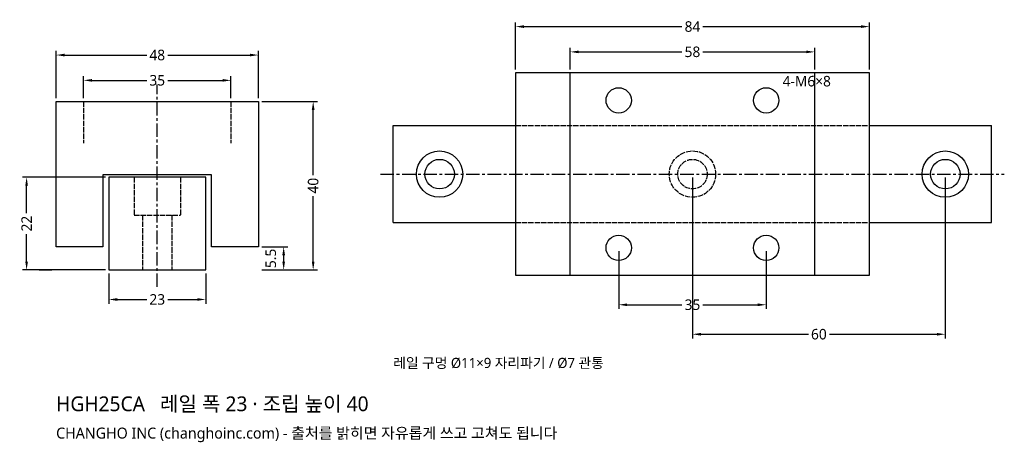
# Model space of a CAD drawing. Header units: millimetres. Extents: x -33 to 201, y -41 to 59.
import ezdxf

# ---------------------------------------------------------------- set-up
doc = ezdxf.new("R2010")
doc.units = ezdxf.units.MM
doc.linetypes.add('CENTER', pattern=[5.08, 3.175, -0.635, 0.635, -0.635])
doc.linetypes.add('DASHED', pattern=[1.524, 1.27, -0.254])
for name, color, linetype in [('문자', 7, 'CONTINUOUS'), ('숨은선', 3, 'DASHED'), ('외형선', 7, 'CONTINUOUS'), ('중심선', 1, 'CENTER'), ('치수', 4, 'CONTINUOUS')]:
    doc.layers.add(name, color=color, linetype=linetype)
doc.styles.add('CH_KOR', font='malgun.ttf')
doc.dimstyles.new('CH_DIM', dxfattribs={"dimtxt": 2.5, "dimasz": 2, "dimexe": 1, "dimexo": 0.8, "dimgap": 0.8, "dimtad": 1, "dimdec": 1, "dimdsep": 46, "dimtxsty": 'CH_KOR', "dimcen": 2.5, "dimclrd": 4, "dimclre": 4, "dimclrt": 4, "dimazin": 3, "dimtfac": 1, "dimtmove": 0, "dimatfit": 3})

# ---------------------------------------------------------------- blocks, each defined once
blk = doc.blocks.new('_CLOSEDFILLED')
at = {"color": 0, "linetype": 'BYBLOCK'}
blk.add_solid([(-1, 0.16), (0, 0), (-1, -0.16)], dxfattribs=at)
blk = doc.blocks.new('*D1')
at = {"color": 4}
for p, q in [((-24, 40.8), (-24, 52)), ((24, 40.8), (24, 52)), ((-22, 51), (-2.5, 51)), ((2.5, 51), (22, 51))]:
    blk.add_line(p, q, dxfattribs=at)
at = {"layer": 'Defpoints'}
for p in [(-24, 51), (-24, 40), (24, 40)]:
    blk.add_point(p, dxfattribs=at)
at = {"layer": '치수', "color": 4, "xscale": 2, "yscale": 2, "rotation": 180}
blk.add_blockref('_CLOSEDFILLED', (-24, 51), dxfattribs=at)
at = {"layer": '치수', "color": 4, "xscale": 2, "yscale": 2}
blk.add_blockref('_CLOSEDFILLED', (24, 51), dxfattribs=at)
at = {"layer": '치수', "color": 4, "insert": (0, 51), "char_height": 2.5, "attachment_point": 5, "style": 'CH_KOR'}
blk.add_mtext('48', dxfattribs=at)
blk = doc.blocks.new('*D2')
at = {"color": 4}
for p, q in [((-17.5, 40.8), (-17.5, 46)), ((-15.5, 45), (-2.5, 45)), ((2.5, 45), (15.5, 45)), ((17.5, 40.8), (17.5, 46))]:
    blk.add_line(p, q, dxfattribs=at)
at = {"layer": 'Defpoints'}
for p in [(-17.5, 45), (-17.5, 40), (17.5, 40)]:
    blk.add_point(p, dxfattribs=at)
at = {"layer": '치수', "color": 4, "xscale": 2, "yscale": 2, "rotation": 180}
blk.add_blockref('_CLOSEDFILLED', (-17.5, 45), dxfattribs=at)
at = {"layer": '치수', "color": 4, "xscale": 2, "yscale": 2}
blk.add_blockref('_CLOSEDFILLED', (17.5, 45), dxfattribs=at)
at = {"layer": '치수', "color": 4, "insert": (0, 45), "char_height": 2.5, "attachment_point": 5, "style": 'CH_KOR'}
blk.add_mtext('35', dxfattribs=at)
blk = doc.blocks.new('*D3')
at = {"color": 4}
for p, q in [((-11.5, -0.8), (-11.5, -8)), ((11.5, -0.8), (11.5, -8)), ((-9.5, -7), (-2.5, -7)), ((2.5, -7), (9.5, -7))]:
    blk.add_line(p, q, dxfattribs=at)
at = {"layer": 'Defpoints'}
for p in [(-11.5, 0), (11.5, 0), (-11.5, -7)]:
    blk.add_point(p, dxfattribs=at)
at = {"layer": '치수', "color": 4, "xscale": 2, "yscale": 2, "rotation": 180}
blk.add_blockref('_CLOSEDFILLED', (-11.5, -7), dxfattribs=at)
at = {"layer": '치수', "color": 4, "xscale": 2, "yscale": 2}
blk.add_blockref('_CLOSEDFILLED', (11.5, -7), dxfattribs=at)
at = {"layer": '치수', "color": 4, "insert": (0, -7), "char_height": 2.5, "attachment_point": 5, "style": 'CH_KOR'}
blk.add_mtext('23', dxfattribs=at)
blk = doc.blocks.new('*D4')
at = {"color": 4}
for p, q in [((24.8, 40), (38, 40)), ((37, 22.5), (37, 38)), ((37, 2), (37, 17.5)), ((24.8, 0), (38, 0))]:
    blk.add_line(p, q, dxfattribs=at)
at = {"layer": 'Defpoints'}
for p in [(24, 40), (24, 0), (37, 0)]:
    blk.add_point(p, dxfattribs=at)
at = {"layer": '치수', "color": 4, "xscale": 2, "yscale": 2}
for p, rotation in [((37, 40), 90), ((37, 0), 270)]:
    blk.add_blockref('_CLOSEDFILLED', p, dxfattribs=dict(at, rotation=rotation))
at = {"layer": '치수', "color": 4, "insert": (37, 20), "char_height": 2.5, "attachment_point": 5, "rotation": 90, "style": 'CH_KOR'}
blk.add_mtext('40', dxfattribs=at)
blk = doc.blocks.new('*D6')
at = {"color": 4}
for p, q in [((-12.3, 22), (-32, 22)), ((-31, 13.5), (-31, 20)), ((-31, 2), (-31, 8.5)), ((-12.3, 0), (-32, 0))]:
    blk.add_line(p, q, dxfattribs=at)
at = {"layer": 'Defpoints'}
for p in [(-11.5, 22), (-31, 0), (-11.5, 0)]:
    blk.add_point(p, dxfattribs=at)
at = {"layer": '치수', "color": 4, "xscale": 2, "yscale": 2}
for p, rotation in [((-31, 22), 90), ((-31, 0), 270)]:
    blk.add_blockref('_CLOSEDFILLED', p, dxfattribs=dict(at, rotation=rotation))
at = {"layer": '치수', "color": 4, "insert": (-31, 11), "char_height": 2.5, "attachment_point": 5, "rotation": 90, "style": 'CH_KOR'}
blk.add_mtext('22', dxfattribs=at)
blk = doc.blocks.new('*D7')
at = {"color": 4}
for p, q in [((85, 47.55), (85, 58.75)), ((169, 47.55), (169, 58.75)), ((87, 57.75), (124.5, 57.75)), ((129.5, 57.75), (167, 57.75))]:
    blk.add_line(p, q, dxfattribs=at)
at = {"layer": 'Defpoints'}
for p in [(85, 57.75), (85, 46.75), (169, 46.75)]:
    blk.add_point(p, dxfattribs=at)
at = {"layer": '치수', "color": 4, "xscale": 2, "yscale": 2, "rotation": 180}
blk.add_blockref('_CLOSEDFILLED', (85, 57.75), dxfattribs=at)
at = {"layer": '치수', "color": 4, "xscale": 2, "yscale": 2}
blk.add_blockref('_CLOSEDFILLED', (169, 57.75), dxfattribs=at)
at = {"layer": '치수', "color": 4, "insert": (127, 57.75), "char_height": 2.5, "attachment_point": 5, "style": 'CH_KOR'}
blk.add_mtext('84', dxfattribs=at)
blk = doc.blocks.new('*D8')
at = {"color": 4}
for p, q in [((98, 47.55), (98, 52.75)), ((100, 51.75), (124.5, 51.75)), ((129.5, 51.75), (154, 51.75)), ((156, 47.55), (156, 52.75))]:
    blk.add_line(p, q, dxfattribs=at)
at = {"layer": 'Defpoints'}
for p in [(98, 51.75), (98, 46.75), (156, 46.75)]:
    blk.add_point(p, dxfattribs=at)
at = {"layer": '치수', "color": 4, "xscale": 2, "yscale": 2, "rotation": 180}
blk.add_blockref('_CLOSEDFILLED', (98, 51.75), dxfattribs=at)
at = {"layer": '치수', "color": 4, "xscale": 2, "yscale": 2}
blk.add_blockref('_CLOSEDFILLED', (156, 51.75), dxfattribs=at)
at = {"layer": '치수', "color": 4, "insert": (127, 51.75), "char_height": 2.5, "attachment_point": 5, "style": 'CH_KOR'}
blk.add_mtext('58', dxfattribs=at)
blk = doc.blocks.new('*D9')
at = {"color": 4}
for p, q in [((109.5, 4.45), (109.5, -9.25)), ((144.5, 4.45), (144.5, -9.25)), ((111.5, -8.25), (124.5, -8.25)), ((129.5, -8.25), (142.5, -8.25))]:
    blk.add_line(p, q, dxfattribs=at)
at = {"layer": 'Defpoints'}
for p in [(109.5, 5.25), (144.5, 5.25), (109.5, -8.25)]:
    blk.add_point(p, dxfattribs=at)
at = {"layer": '치수', "color": 4, "xscale": 2, "yscale": 2, "rotation": 180}
blk.add_blockref('_CLOSEDFILLED', (109.5, -8.25), dxfattribs=at)
at = {"layer": '치수', "color": 4, "xscale": 2, "yscale": 2}
blk.add_blockref('_CLOSEDFILLED', (144.5, -8.25), dxfattribs=at)
at = {"layer": '치수', "color": 4, "insert": (127, -8.25), "char_height": 2.5, "attachment_point": 5, "style": 'CH_KOR'}
blk.add_mtext('35', dxfattribs=at)
blk = doc.blocks.new('*D10')
at = {"color": 4}
for p, q in [((127, 21.95), (127, -16.25)), ((187, 21.95), (187, -16.25)), ((129, -15.25), (154.5, -15.25)), ((159.5, -15.25), (185, -15.25))]:
    blk.add_line(p, q, dxfattribs=at)
at = {"layer": 'Defpoints'}
for p in [(127, 22.75), (187, 22.75), (127, -15.25)]:
    blk.add_point(p, dxfattribs=at)
at = {"layer": '치수', "color": 4, "xscale": 2, "yscale": 2, "rotation": 180}
blk.add_blockref('_CLOSEDFILLED', (127, -15.25), dxfattribs=at)
at = {"layer": '치수', "color": 4, "xscale": 2, "yscale": 2}
blk.add_blockref('_CLOSEDFILLED', (187, -15.25), dxfattribs=at)
at = {"layer": '치수', "color": 4, "insert": (157, -15.25), "char_height": 2.5, "attachment_point": 5, "style": 'CH_KOR'}
blk.add_mtext('60', dxfattribs=at)

msp = doc.modelspace()

# ---------------------------------------------------------------- linework, layer by layer
at = {"layer": '숨은선'}
for p, q in [((-17.5, 40), (-17.5, 30.1)), ((17.5, 40), (17.5, 30.1)), ((85, 34.25), (169, 34.25)), ((-5.5, 22), (-5.5, 13)), ((5.5, 22), (5.5, 13)), ((-5.5, 13), (5.5, 13)), ((-3.5, 13), (-3.5, 0)), ((3.5, 13), (3.5, 0)), ((85, 11.25), (169, 11.25))]:
    msp.add_line(p, q, dxfattribs=at)
for radius in [5.5, 3.5]:
    msp.add_circle((127, 22.75), radius, dxfattribs=at)
at = {"layer": '외형선'}
for p, q in [((98, -1.25), (98, 46.75)), ((156, -1.25), (156, 46.75)), ((56, 34.25), (85, 34.25)), ((56, 11.25), (56, 34.25)), ((169, 34.25), (198, 34.25)), ((198, 11.25), (198, 34.25)), ((56, 11.25), (85, 11.25)), ((169, 11.25), (198, 11.25)), ((-28, 0), (-25, 0)), ((25, 0), (28, 0))]:
    msp.add_line(p, q, dxfattribs=at)
for points in [[(85, -1.25), (169, -1.25), (169, 46.75), (85, 46.75)], [(-24, 5.5), (-24, 40), (24, 40), (24, 5.5), (12.88, 5.5), (12.88, 22.6), (-12.88, 22.6), (-12.88, 5.5)], [(-11.5, 0), (11.5, 0), (11.5, 22), (-11.5, 22)]]:
    msp.add_lwpolyline(points, close=True, dxfattribs=at)
for centre, radius in [((109.5, 40.25), 3), ((144.5, 40.25), 3), ((67, 22.75), 5.5), ((187, 22.75), 5.5), ((67, 22.75), 3.5), ((187, 22.75), 3.5), ((109.5, 5.25), 3), ((144.5, 5.25), 3)]:
    msp.add_circle(centre, radius, dxfattribs=at)
at = {"layer": '중심선'}
for p, q in [((0, -4), (0, 44)), ((53, 22.75), (201, 22.75))]:
    msp.add_line(p, q, dxfattribs=at)

# ---------------------------------------------------------------- texts
at = {"layer": '문자', "style": 'CH_KOR'}
for s, height, p in [('4-M6×8', 2.5, (148.4, 43.55)), ('레일 구멍 Ø11×9 자리파기 / Ø7 관통', 2.4, (56, -23.25)), ('HGH25CA   레일 폭 23 · 조립 높이 40', 3.5, (-24, -33.5)), ('CHANGHO INC (changhoinc.com) - 출처를 밝히면 자유롭게 쓰고 고쳐도 됩니다', 2.6, (-24, -40))]:
    msp.add_text(s, height=height, dxfattribs=at).set_placement(p)

# ---------------------------------------------------------------- dimensions: what is measured, and where the dimension line sits
at = {"layer": '치수'}
for base, p1, p2, picture, middle in [((85, 57.75), (85, 46.75), (169, 46.75), '*D7', (127, 57.75)), ((-24, 51), (-24, 40), (24, 40), '*D1', (0, 51)), ((98, 51.75), (98, 46.75), (156, 46.75), '*D8', (127, 51.75)), ((-17.5, 45), (-17.5, 40), (17.5, 40), '*D2', (0, 45)), ((127, -15.25), (127, 22.75), (187, 22.75), '*D10', (157, -15.25)), ((109.5, -8.25), (109.5, 5.25), (144.5, 5.25), '*D9', (127, -8.25)), ((-11.5, -7), (-11.5, 0), (11.5, 0), '*D3', (0, -7))]:
    dim = msp.add_linear_dim(base=base, p1=p1, p2=p2, dimstyle='CH_DIM', override={"dimscale": 1}, dxfattribs=at)
    dim.commit()
    dim.dimension.update_dxf_attribs({"geometry": picture, "text_midpoint": middle})
for base, p1, p2, picture, middle in [((37, 0), (24, 0), (24, 40), '*D4', (37, 20)), ((-31, 0), (-11.5, 0), (-11.5, 22), '*D6', (-31, 11))]:
    dim = msp.add_linear_dim(base=base, p1=p1, p2=p2, angle=90, dimstyle='CH_DIM', override={"dimscale": 1}, dxfattribs=at)
    dim.commit()
    dim.dimension.update_dxf_attribs({"geometry": picture, "text_midpoint": middle})
msp.add_linear_dim(base=(30, 0), p1=(24, 0), p2=(24, 5.5), angle=90, dimstyle='CH_DIM', override={"dimscale": 1}, dxfattribs=at).render()

doc.saveas('drawing.dxf')
